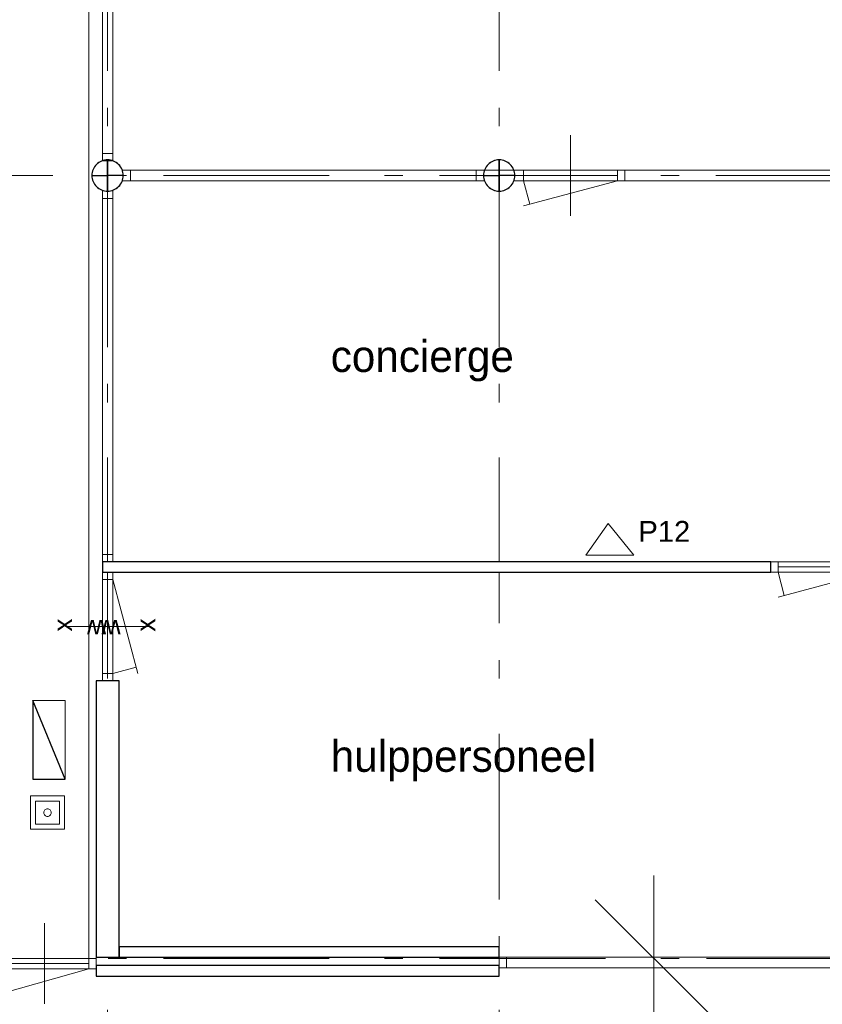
# Model space of a CAD drawing. Header units: millimetres. Extents: x -59728 to 53438, y 127740 to 210459.
# Tile 10 of 28: x -10039 to -2354, y 157266 to 166699. Entities that reach past the tile are written whole.
import ezdxf

# ---------------------------------------------------------------- set-up
doc = ezdxf.new("R2010")
doc.units = ezdxf.units.MM
doc.header["$LTSCALE"] = 2540
doc.header["$PDMODE"] = 1
doc.header["$PDSIZE"] = -2
doc.linetypes.add('STYLE_01', pattern=[0.033465, 0.025591, -0.003937, 0.0005, -0.003437])
doc.linetypes.add('STYLE_06', pattern=[1.04164, 0.625, -0.20828, 0.06943, -0.13893])
doc.layers.get('0').update_dxf_attribs({"lineweight": 18})
doc.layers.get('DEFPOINTS').update_dxf_attribs({"lineweight": 18})
for name, color, linetype, lineweight in [('ASSEN', 7, 'STYLE_01', 18), ('betongrijs', 7, 'Continuous', 18), ('brandvoorziening', 7, 'Continuous', 18), ('MATEN', 7, 'Continuous', 18), ('metselwerk', 7, 'Continuous', 18), ('muren', 7, 'Continuous', 18), ('MUUR', 7, 'Continuous', 18), ('mwarc', 7, 'Continuous', 18), ('STAAL25', 7, 'Continuous', 18), ('stempel018', 7, 'Continuous', 18), ('TEXT', 7, 'Continuous', 18)]:
    doc.layers.add(name, color=color, linetype=linetype, lineweight=lineweight)
doc.styles.add('Arial', font='Arial')
doc.styles.add('Century Gothic', font='Century Gothic')
doc.dimstyles.new('Arch', dxfattribs={"dimtxt": 199.818347, "dimasz": 1122.412109, "dimexe": 1587.5, "dimexo": 793.75, "dimgap": 1.5875, "dimtad": 1, "dimdec": 0, "dimzin": 11, "dimtxsty": 'Arial', "dimblk": 'VW_SLASH', "dimcen": 0, "dimdle": 1.5875, "dimadec": 0, "dimazin": 0, "dimtfac": 1, "dimtdec": 0, "dimtix": 1, "dimtmove": 0, "dimatfit": 0, "dimldrblk": 'VW_FILLEDARROW', "dimfxl": 0, "dimfrac": 2, "dimtolj": 1, "dimtzin": 11, "dimarcsym": 0})

# ---------------------------------------------------------------- blocks, each defined once
blk = doc.blocks.new('*D')
at = {"layer": 'DEFPOINTS', "color": 0, "lineweight": 0}
for p in [(-56253.7, 36169.5), (-56253.7, 32419.5), (-56253.7, 32419.5), (-55966, 32419.5), (-56253.7, 28669.5), (-56253.7, 28669.5), (-55966, 28669.5), (-56253.7, 24919.5), (-56253.7, 24919.5), (-55966, 24919.5), (-56253.7, 21169.5), (-56253.7, 21169.5), (-55966, 21169.5), (-56253.7, 17419.5), (-56253.7, 17419.5), (-55966, 17419.5), (-56253.7, 13669.5), (-56253.7, 13669.5), (-55966, 13669.5), (-56253.7, 9919.5), (-56253.7, 9919.5), (-55966, 9919.5), (-56253.7, 6169.5), (-56253.7, 6169.5), (-55966, 6169.5), (-56253.7, 2419.5), (-56253.7, 2419.5), (-55966, 2419.5), (-56253.7, -1330.5), (-56253.7, -1330.5), (-55966, -1330.5), (-56253.7, -5080.5), (-56253.7, -5080.5), (-55966, -5080.5), (-56253.7, -8830.5), (-56253.7, -8830.5), (-55966, -8830.5), (-56253.7, -12580.5), (-55966, -12580.5), (-1575.3, -12580.5), (-1575.3, -16330.5), (-1575.3, -16330.5), (-1287.6, -16330.5), (-1575.3, -20080.5), (-1575.3, -20080.5), (-1287.6, -20080.5), (-1575.3, -23830.5), (-1575.3, -23830.5), (-1287.6, -23830.5), (-1575.3, -27580.5), (-1575.3, -27580.5), (-1287.6, -27580.5), (-1575.3, -31330.5), (-1575.3, -31330.5), (-1287.6, -31330.5), (-1575.3, -35080.5), (-1575.3, -35080.5), (-1287.6, -35080.5), (-1575.3, -38830.5), (-1287.6, -38830.5)]:
    blk.add_point(p, dxfattribs=at)
at = {"layer": 'MATEN', "color": 0, "lineweight": -2}
for p, q in [((-55966, 36169.5), (-55966, 36963.2)), ((-55966, 32419.5), (-55966, 36169.5)), ((-55459.9, 36169.5), (-54378.5, 36169.5)), ((-55966, 32419.5), (-55966, 33213.2)), ((-55966, 28669.5), (-55966, 32419.5)), ((-55966, 31625.7), (-55966, 32419.5)), ((-55459.9, 32419.5), (-54378.5, 32419.5)), ((-55459.9, 32419.5), (-54378.5, 32419.5)), ((-55966, 28669.5), (-55966, 29463.2)), ((-55966, 24919.5), (-55966, 28669.5)), ((-55966, 27875.7), (-55966, 28669.5)), ((-55459.9, 28669.5), (-54378.5, 28669.5)), ((-55459.9, 28669.5), (-54378.5, 28669.5)), ((-55966, 24919.5), (-55966, 25713.2)), ((-55966, 21169.5), (-55966, 24919.5)), ((-55966, 24125.7), (-55966, 24919.5)), ((-55459.9, 24919.5), (-54378.5, 24919.5)), ((-55459.9, 24919.5), (-54378.5, 24919.5)), ((-55966, 21169.5), (-55966, 21963.2)), ((-55966, 17419.5), (-55966, 21169.5)), ((-55966, 20375.7), (-55966, 21169.5)), ((-55459.9, 21169.5), (-54378.5, 21169.5)), ((-55459.9, 21169.5), (-54378.5, 21169.5)), ((-55966, 17419.5), (-55966, 18213.2)), ((-55966, 13669.5), (-55966, 17419.5)), ((-55966, 16625.7), (-55966, 17419.5)), ((-55459.9, 17419.5), (-54378.5, 17419.5)), ((-55459.9, 17419.5), (-54378.5, 17419.5)), ((-55966, 13669.5), (-55966, 14463.2)), ((-55966, 9919.5), (-55966, 13669.5)), ((-55966, 12875.7), (-55966, 13669.5)), ((-55459.9, 13669.5), (-54378.5, 13669.5)), ((-55459.9, 13669.5), (-54378.5, 13669.5)), ((-55966, 9919.5), (-55966, 10713.2)), ((-55966, 6169.5), (-55966, 9919.5)), ((-55966, 9125.7), (-55966, 9919.5)), ((-55459.9, 9919.5), (-54378.5, 9919.5)), ((-55459.9, 9919.5), (-54378.5, 9919.5)), ((-55966, 6169.5), (-55966, 6963.2)), ((-55966, 2419.5), (-55966, 6169.5)), ((-55966, 5375.7), (-55966, 6169.5)), ((-55459.9, 6169.5), (-54378.5, 6169.5)), ((-55459.9, 6169.5), (-54378.5, 6169.5)), ((-55966, 2419.5), (-55966, 3213.2)), ((-55966, -1330.5), (-55966, 2419.5)), ((-55966, 1625.7), (-55966, 2419.5)), ((-55459.9, 2419.5), (-54378.5, 2419.5)), ((-55459.9, 2419.5), (-54378.5, 2419.5)), ((-55966, -1330.5), (-55966, -536.8)), ((-55966, -5080.5), (-55966, -1330.5)), ((-55966, -2124.3), (-55966, -1330.5)), ((-55459.9, -1330.5), (-54378.5, -1330.5)), ((-55459.9, -1330.5), (-54378.5, -1330.5)), ((-55966, -5080.5), (-55966, -4286.8)), ((-55966, -8830.5), (-55966, -5080.5)), ((-55966, -5874.3), (-55966, -5080.5)), ((-55459.9, -5080.5), (-54378.5, -5080.5)), ((-55459.9, -5080.5), (-54378.5, -5080.5)), ((-55966, -8830.5), (-55966, -8036.8)), ((-55966, -12580.5), (-55966, -8830.5)), ((-55966, -9624.3), (-55966, -8830.5)), ((-55459.9, -8830.5), (-54378.5, -8830.5)), ((-55459.9, -8830.5), (-54378.5, -8830.5)), ((-1287.6, -12580.5), (-1287.6, -11786.8)), ((-55966, -13374.3), (-55966, -12580.5)), ((-55459.9, -12580.5), (-54378.5, -12580.5)), ((-1287.6, -16330.5), (-1287.6, -12580.5)), ((-781.5, -12580.5), (299.9, -12580.5)), ((-1287.6, -16330.5), (-1287.6, -15536.8)), ((-1287.6, -20080.5), (-1287.6, -16330.5)), ((-1287.6, -17124.3), (-1287.6, -16330.5)), ((-781.5, -16330.5), (299.9, -16330.5)), ((-781.5, -16330.5), (299.9, -16330.5)), ((-1287.6, -20080.5), (-1287.6, -19286.8)), ((-1287.6, -23830.5), (-1287.6, -20080.5)), ((-1287.6, -20874.3), (-1287.6, -20080.5)), ((-781.5, -20080.5), (299.9, -20080.5)), ((-781.5, -20080.5), (299.9, -20080.5)), ((-1287.6, -23830.5), (-1287.6, -23036.8)), ((-1287.6, -27580.5), (-1287.6, -23830.5)), ((-1287.6, -24624.3), (-1287.6, -23830.5)), ((-781.5, -23830.5), (299.9, -23830.5)), ((-781.5, -23830.5), (299.9, -23830.5)), ((-1287.6, -27580.5), (-1287.6, -26786.8)), ((-1287.6, -31330.5), (-1287.6, -27580.5)), ((-1287.6, -28374.3), (-1287.6, -27580.5)), ((-781.5, -27580.5), (299.9, -27580.5)), ((-781.5, -27580.5), (299.9, -27580.5)), ((-1287.6, -31330.5), (-1287.6, -30536.8)), ((-1287.6, -35080.5), (-1287.6, -31330.5)), ((-1287.6, -32124.3), (-1287.6, -31330.5)), ((-781.5, -31330.5), (299.9, -31330.5)), ((-781.5, -31330.5), (299.9, -31330.5)), ((-1287.6, -35080.5), (-1287.6, -34286.8)), ((-1287.6, -38830.5), (-1287.6, -35080.5)), ((-1287.6, -35874.3), (-1287.6, -35080.5)), ((-781.5, -35080.5), (299.9, -35080.5)), ((-781.5, -35080.5), (299.9, -35080.5)), ((-1287.6, -39624.3), (-1287.6, -38830.5)), ((-781.5, -38830.5), (299.9, -38830.5))]:
    blk.add_line(p, q, dxfattribs=at)
at = {"layer": 'MATEN', "color": 0, "lineweight": 20}
for p, q in [((-55404.7, 35608.2), (-56527.3, 36730.8)), ((-55404.7, 31858.2), (-56527.3, 32980.8)), ((-56527.3, 32980.8), (-55404.7, 31858.2)), ((-55404.7, 28108.2), (-56527.3, 29230.8)), ((-56527.3, 29230.8), (-55404.7, 28108.2)), ((-55404.7, 24358.2), (-56527.3, 25480.8)), ((-56527.3, 25480.8), (-55404.7, 24358.2)), ((-55404.7, 20608.2), (-56527.3, 21730.8)), ((-56527.3, 21730.8), (-55404.7, 20608.2)), ((-55404.7, 16858.2), (-56527.3, 17980.8)), ((-56527.3, 17980.8), (-55404.7, 16858.2)), ((-55404.7, 13108.2), (-56527.3, 14230.8)), ((-56527.3, 14230.8), (-55404.7, 13108.2)), ((-55404.7, 9358.2), (-56527.3, 10480.8)), ((-56527.3, 10480.8), (-55404.7, 9358.2)), ((-55404.7, 5608.2), (-56527.3, 6730.8)), ((-56527.3, 6730.8), (-55404.7, 5608.2)), ((-55404.7, 1858.2), (-56527.3, 2980.8)), ((-56527.3, 2980.8), (-55404.7, 1858.2)), ((-55404.7, -1891.8), (-56527.3, -769.2)), ((-56527.3, -769.2), (-55404.7, -1891.8)), ((-55404.7, -5641.8), (-56527.3, -4519.2)), ((-56527.3, -4519.2), (-55404.7, -5641.8)), ((-55404.7, -9391.8), (-56527.3, -8269.2)), ((-56527.3, -8269.2), (-55404.7, -9391.8)), ((-56527.3, -12019.2), (-55404.7, -13141.8)), ((-726.4, -13141.8), (-1848.9, -12019.2)), ((-726.4, -16891.8), (-1848.9, -15769.2)), ((-1848.9, -15769.2), (-726.4, -16891.8)), ((-726.4, -20641.8), (-1848.9, -19519.2)), ((-1848.9, -19519.2), (-726.4, -20641.8)), ((-726.4, -24391.8), (-1848.9, -23269.2)), ((-1848.9, -23269.2), (-726.4, -24391.8)), ((-726.4, -28141.8), (-1848.9, -27019.2)), ((-1848.9, -27019.2), (-726.4, -28141.8)), ((-726.4, -31891.8), (-1848.9, -30769.2)), ((-1848.9, -30769.2), (-726.4, -31891.8)), ((-726.4, -35641.8), (-1848.9, -34519.2)), ((-1848.9, -34519.2), (-726.4, -35641.8)), ((-1848.9, -38269.2), (-726.4, -39391.8))]:
    blk.add_line(p, q, dxfattribs=at)
at = {"color": 0, "lineweight": -2}
for points in [[(-55966, 33881), (-55966, 34506), (-56286.9, 34506), (-56286.9, 33881)], [(-55966, 30131), (-55966, 30756), (-56286.9, 30756), (-56286.9, 30131)], [(-55966, 26381), (-55966, 27006), (-56286.9, 27006), (-56286.9, 26381)], [(-55966, 22631), (-55966, 23256), (-56286.9, 23256), (-56286.9, 22631)], [(-55966, 18881), (-55966, 19506), (-56286.9, 19506), (-56286.9, 18881)], [(-55966, 15131), (-55966, 15756), (-56286.9, 15756), (-56286.9, 15131)], [(-55966, 11381), (-55966, 12006), (-56286.9, 12006), (-56286.9, 11381)], [(-55966, 7631), (-55966, 8256), (-56286.9, 8256), (-56286.9, 7631)], [(-55966, 3881), (-55966, 4506), (-56286.9, 4506), (-56286.9, 3881)], [(-55966, 131), (-55966, 756), (-56286.9, 756), (-56286.9, 131)], [(-55966, -3619), (-55966, -2994), (-56286.9, -2994), (-56286.9, -3619)], [(-55966, -7369), (-55966, -6744), (-56286.9, -6744), (-56286.9, -7369)], [(-55966, -11119), (-55966, -10494), (-56286.9, -10494), (-56286.9, -11119)], [(-1287.6, -14869), (-1287.6, -14244), (-1608.5, -14244), (-1608.5, -14869)], [(-1287.6, -18619), (-1287.6, -17994), (-1608.5, -17994), (-1608.5, -18619)], [(-1287.6, -22369), (-1287.6, -21744), (-1608.5, -21744), (-1608.5, -22369)], [(-1287.6, -26119), (-1287.6, -25494), (-1608.5, -25494), (-1608.5, -26119)], [(-1287.6, -29869), (-1287.6, -29244), (-1608.5, -29244), (-1608.5, -29869)], [(-1287.6, -33619), (-1287.6, -32994), (-1608.5, -32994), (-1608.5, -33619)], [(-1287.6, -37369), (-1287.6, -36744), (-1608.5, -36744), (-1608.5, -37369)]]:
    blk.add_wipeout(points, dxfattribs=at).dxf.layer = 'MATEN'
at = {"layer": 'MATEN', "color": 0, "char_height": 199.82, "attachment_point": 1, "rotation": 90, "line_spacing_factor": 0.96736, "style": 'Arial'}
for insert in [(-56235.6, 33881), (-56235.6, 30131), (-56235.6, 26381), (-56235.6, 22631), (-56235.6, 18881), (-56235.6, 15131), (-56235.6, 11381), (-56235.6, 7631), (-56235.6, 3881), (-56235.6, 131), (-56235.6, -3619), (-56235.6, -7369), (-56235.6, -11119), (-1557.2, -14869), (-1557.2, -18619), (-1557.2, -22369), (-1557.2, -26119), (-1557.2, -29869), (-1557.2, -33619), (-1557.2, -37369)]:
    blk.add_mtext('3750', dxfattribs=dict(at, insert=insert))
blk = doc.blocks.new('VW_FILLEDARROW')
at = {"color": 0, "lineweight": -2}
blk.add_solid([(0, 0), (-0.0016, -0.0004), (-0.0016, 0.0004)], dxfattribs=at)
blk = doc.blocks.new('VW_SLASH')
at = {"color": 0, "linetype": 'ByBlock', "lineweight": -2}
blk.add_line((0, 0), (-1, 0), dxfattribs=at)
at = {"color": 0, "linetype": 'ByBlock', "lineweight": 20}
blk.add_line((-0.0005, -0.0005), (0.0005, 0.0005), dxfattribs=at)
blk = doc.blocks.new('blusser')
at = {"color": 0, "linetype": 'Continuous', "lineweight": 5}
blk.add_wipeout([(26605.9, -83240.3), (26911.9, -82995.7), (26605.9, -82781.6)], dxfattribs=at).dxf.layer = 'brandvoorziening'
at = {"layer": 'brandvoorziening', "color": 0}
for p, q in [((26911.9, -82995.7), (26605.9, -82781.6)), ((26605.9, -82781.6), (26605.9, -83240.3)), ((26605.9, -83240.3), (26911.9, -82995.7))]:
    blk.add_line(p, q, dxfattribs=at)
blk = doc.blocks.new('handbrandmelder')
at = {"layer": 'brandvoorziening', "color": 0, "linetype": 'Continuous'}
for points in [[(26623.5, -79874.7), (26623.5, -79546.7), (26943.1, -79546.7), (26943.1, -79874.7)], [(26673.5, -79824.7), (26673.5, -79596.7), (26893.1, -79596.7), (26893.1, -79824.7)]]:
    blk.add_lwpolyline(points, close=True, dxfattribs=at)
at = {"layer": 'brandvoorziening', "color": 0, "lineweight": 5, "flags": 128}
blk.add_lwpolyline([(26747.3, -79710.7, 0.414214), (26783.3, -79746.7, 0.414214), (26819.3, -79710.7, 0.414214), (26783.3, -79674.7, 0.414214)], format="xyb", close=True, dxfattribs=at)
blk = doc.blocks.new('Groep-23')
at = {"layer": 'ASSEN', "color": 0, "linetype": 'STYLE_06'}
for p, q in [((-6518.25, -14661.85), (-6518.25, 38800.47)), ((-56253.67, -12580.5), (53761.23, -12580.5))]:
    blk.add_line(p, q, dxfattribs=at)
at = {"layer": 'muren', "color": 0}
for p, q in [((-2085.96, -4694.66), (-2085.96, -5466.35)), ((-6468.25, -4869.08), (-6568.25, -4869.08)), ((-2535.96, -5030.5), (-2535.96, -5130.5)), ((-1635.96, -5080.5), (-2535.96, -5080.5)), ((-1635.96, -5030.5), (-1635.96, -5130.5)), ((-1565.96, -5030.5), (-1565.96, -5130.5)), ((-6568.25, -8880.5), (-6468.25, -8880.5)), ((-6568.25, -8880.5), (-6568.25, -9920.5)), ((-6568.25, -8950.5), (-6468.25, -8950.5)), ((-6518.25, -8950.5), (-6518.25, -9850.5)), ((-6904.1, -9400.5), (-6132.41, -9400.5)), ((-6568.25, -9850.5), (-6468.25, -9850.5)), ((-6628.25, -9920.5), (-6408.25, -9920.5)), ((-7120.75, -12244.66), (-7120.75, -13016.35)), ((-8388.25, -12630.5), (-6698.25, -12630.5)), ((-6698.25, -12580.5), (-6698.25, -12680.5))]:
    blk.add_line(p, q, dxfattribs=at)
at = {"layer": 'MUUR', "color": 0}
for p, q in [((-6468.25, -4869.08), (-6568.25, -4869.08)), ((-6298.25, -5130.5), (-6298.25, -5030.5)), ((-2988.25, -5130.5), (-2988.25, -5030.5)), ((-1565.96, -5130.5), (-1565.96, -5030.5)), ((-6568.25, -5300.5), (-6468.25, -5300.5)), ((-6568.25, -8710.5), (-6468.25, -8710.5)), ((-6568.25, -8780.5), (-168.25, -8780.5)), ((-168.25, -8780.5), (-168.25, -8880.5)), ((-6568.25, -8880.5), (-168.25, -8880.5)), ((-6568.25, -9920.5), (-6568.25, -8880.5)), ((-6348.25, -8880.5), (-6568.25, -8880.5)), ((-6468.25, -9920.5), (-6468.25, -8880.5)), ((-6628.25, -12750.5), (-6628.25, -9920.5)), ((-6408.25, -12570.5), (-6408.25, -9920.5)), ((-6408.25, -12470.5), (-2768.25, -12470.5)), ((-2768.25, -12470.5), (-2768.25, -12750.5)), ((-6628.25, -12580.5), (-10218.25, -12580.5)), ((-6698.25, -12580.5), (-6698.25, -12680.5)), ((-6628.25, -12570.5), (911.75, -12570.5)), ((-6628.25, -12680.5), (-6628.25, -12580.5)), ((-2698.25, -12570.5), (-2698.25, -12670.5)), ((-10268.25, -12680.5), (-6628.25, -12680.5)), ((-6628.25, -12650.5), (-2768.25, -12650.5)), ((-2768.25, -12670.5), (811.75, -12670.5)), ((-6628.25, -12750.5), (-2768.25, -12750.5))]:
    blk.add_line(p, q, dxfattribs=at)
at = {"layer": 'STAAL25', "color": 0}
for p, q in [((-6919.13, -9400.5), (-6117.37, -9400.5)), ((-10218.25, -12580.5), (-6628.25, -12580.5)), ((-10218.25, -12680.5), (-6628.25, -12680.5))]:
    blk.add_line(p, q, dxfattribs=at)
at = {"layer": 'stempel018', "color": 0}
for p, q in [((-1635.96, -5130.5), (-2535.96, -5371.66)), ((-2535.96, -5130.5), (-2475.67, -5355.5)), ((-6468.25, -8950.5), (-6227.1, -9850.5)), ((-6468.25, -9850.5), (-6243.25, -9790.22)), ((-6698.25, -12680.5), (-7543.25, -12921.66))]:
    blk.add_line(p, q, dxfattribs=at)
at = {"layer": 'metselwerk', "color": 0, "char_height": 179.84, "attachment_point": 1, "line_spacing_factor": 0.96736, "style": 'Arial'}
for s, insert, rotation in [('x', (-7037.8, -9450.12), 90), ('w', (-6532.75, -9517.63), 180), ('w', (-6394.15, -9517.63), 180), ('x', (-6242.05, -9450.12), 90)]:
    blk.add_mtext(s, dxfattribs=dict(at, insert=insert, rotation=rotation))
at = {"layer": 'TEXT', "color": 0, "attachment_point": 1, "line_spacing_factor": 1.022525, "style": 'Century Gothic'}
for s, insert, char_height in [('concierge', (-4381.48, -6660.29), 302.466), ('hulppersoneel', (-4381.48, -10491.02), 302.4658)]:
    blk.add_mtext(s, dxfattribs=dict(at, insert=insert, char_height=char_height))
at = {"color": 0, "linetype": 'Continuous', "lineweight": 25}
blk.add_wipeout([(-2768.25, -5080.5), (-2918.25, -5080.5), (-2918.21, -5084.19), (-2918.07, -5087.86), (-2917.85, -5091.54), (-2917.53, -5095.21), (-2917.12, -5098.87), (-2916.63, -5102.51), (-2916.04, -5106.15), (-2915.37, -5109.77), (-2914.61, -5113.37), (-2913.76, -5116.95), (-2912.82, -5120.51), (-2911.79, -5124.05), (-2910.68, -5127.56), (-2909.48, -5131.04), (-2908.2, -5134.49), (-2906.83, -5137.91), (-2905.38, -5141.29), (-2903.85, -5144.64), (-2902.24, -5147.95), (-2900.54, -5151.21), (-2898.76, -5154.44), (-2896.91, -5157.62), (-2894.98, -5160.75), (-2892.97, -5163.84), (-2890.89, -5166.88), (-2888.73, -5169.86), (-2886.5, -5172.79), (-2884.2, -5175.66), (-2881.83, -5178.48), (-2879.39, -5181.24), (-2876.89, -5183.94), (-2874.32, -5186.57), (-2871.68, -5189.14), (-2868.99, -5191.65), (-2866.23, -5194.09), (-2863.41, -5196.46), (-2860.54, -5198.76), (-2857.61, -5200.99), (-2854.62, -5203.14), (-2851.59, -5205.22), (-2848.5, -5207.23), (-2845.37, -5209.16), (-2842.19, -5211.02), (-2838.96, -5212.79), (-2835.69, -5214.49), (-2832.39, -5216.1), (-2829.04, -5217.64), (-2825.65, -5219.09), (-2822.24, -5220.45), (-2818.79, -5221.74), (-2815.3, -5222.93), (-2811.79, -5224.05), (-2808.26, -5225.07), (-2804.7, -5226.01), (-2801.12, -5226.86), (-2797.52, -5227.62), (-2793.9, -5228.3), (-2790.26, -5228.88), (-2786.61, -5229.38), (-2782.95, -5229.78), (-2779.29, -5230.1), (-2775.61, -5230.32), (-2771.93, -5230.46), (-2768.25, -5230.5)], dxfattribs=at).dxf.layer = 'betongrijs'
at = {"layer": 'betongrijs', "color": 0, "linetype": 'Continuous', "lineweight": 25, "flags": 128}
blk.add_lwpolyline([(-2768.25, -5080.5), (-2918.25, -5080.5, 0.4142136), (-2768.25, -5230.5)], format="xyb", close=True, dxfattribs=at)
at = {"color": 0, "linetype": 'Continuous', "lineweight": 25}
blk.add_wipeout([(-2768.25, -4930.5), (-2771.93, -4930.55), (-2775.61, -4930.68), (-2779.29, -4930.91), (-2782.95, -4931.23), (-2786.61, -4931.63), (-2790.26, -4932.13), (-2793.9, -4932.71), (-2797.52, -4933.39), (-2801.12, -4934.15), (-2804.7, -4935), (-2808.26, -4935.94), (-2811.79, -4936.96), (-2815.3, -4938.07), (-2818.79, -4939.27), (-2822.24, -4940.56), (-2825.65, -4941.92), (-2829.04, -4943.37), (-2832.39, -4944.91), (-2835.69, -4946.52), (-2838.96, -4948.22), (-2842.19, -4949.99), (-2845.37, -4951.84), (-2848.5, -4953.78), (-2851.59, -4955.78), (-2854.62, -4957.87), (-2857.61, -4960.02), (-2860.54, -4962.25), (-2863.41, -4964.55), (-2866.23, -4966.92), (-2868.99, -4969.36), (-2871.68, -4971.87), (-2874.32, -4974.44), (-2876.89, -4977.07), (-2879.39, -4979.77), (-2881.83, -4982.53), (-2884.2, -4985.35), (-2886.5, -4988.22), (-2888.73, -4991.15), (-2890.89, -4994.13), (-2892.97, -4997.17), (-2894.98, -5000.25), (-2896.91, -5003.39), (-2898.76, -5006.57), (-2900.54, -5009.79), (-2902.24, -5013.06), (-2903.85, -5016.37), (-2905.38, -5019.72), (-2906.83, -5023.1), (-2908.2, -5026.52), (-2909.48, -5029.97), (-2910.68, -5033.45), (-2911.79, -5036.96), (-2912.82, -5040.5), (-2913.76, -5044.06), (-2914.61, -5047.64), (-2915.37, -5051.24), (-2916.04, -5054.86), (-2916.63, -5058.49), (-2917.12, -5062.14), (-2917.53, -5065.8), (-2917.85, -5069.47), (-2918.07, -5073.14), (-2918.21, -5076.82), (-2918.25, -5080.5), (-2768.25, -5080.5)], dxfattribs=at).dxf.layer = 'betongrijs'
at = {"layer": 'betongrijs', "color": 0, "linetype": 'Continuous', "lineweight": 25, "flags": 128}
blk.add_lwpolyline([(-2768.25, -4930.5, 0.4142136), (-2918.25, -5080.5), (-2768.25, -5080.5)], format="xyb", close=True, dxfattribs=at)
at = {"color": 0, "linetype": 'Continuous', "lineweight": 25}
blk.add_wipeout([(-2768.25, -5080.5), (-2618.25, -5080.5), (-2618.3, -5076.82), (-2618.43, -5073.14), (-2618.66, -5069.47), (-2618.97, -5065.8), (-2619.38, -5062.14), (-2619.88, -5058.49), (-2620.46, -5054.86), (-2621.13, -5051.24), (-2621.9, -5047.64), (-2622.75, -5044.06), (-2623.69, -5040.5), (-2624.71, -5036.96), (-2625.82, -5033.45), (-2627.02, -5029.97), (-2628.3, -5026.52), (-2629.67, -5023.1), (-2631.12, -5019.72), (-2632.65, -5016.37), (-2634.27, -5013.06), (-2635.96, -5009.79), (-2637.74, -5006.57), (-2639.59, -5003.39), (-2641.52, -5000.25), (-2643.53, -4997.17), (-2645.61, -4994.13), (-2647.77, -4991.15), (-2650, -4988.22), (-2652.3, -4985.35), (-2654.67, -4982.53), (-2657.11, -4979.77), (-2659.61, -4977.07), (-2662.19, -4974.44), (-2664.82, -4971.87), (-2667.52, -4969.36), (-2670.28, -4966.92), (-2673.09, -4964.55), (-2675.97, -4962.25), (-2678.9, -4960.02), (-2681.88, -4957.87), (-2684.92, -4955.78), (-2688, -4953.78), (-2691.14, -4951.84), (-2694.32, -4949.99), (-2697.54, -4948.22), (-2700.81, -4946.52), (-2704.12, -4944.91), (-2707.47, -4943.37), (-2710.85, -4941.92), (-2714.27, -4940.56), (-2717.72, -4939.27), (-2721.2, -4938.07), (-2724.71, -4936.96), (-2728.25, -4935.94), (-2731.8, -4935), (-2735.39, -4934.15), (-2738.99, -4933.39), (-2742.61, -4932.71), (-2746.24, -4932.13), (-2749.89, -4931.63), (-2753.55, -4931.23), (-2757.22, -4930.91), (-2760.89, -4930.68), (-2764.57, -4930.55), (-2768.25, -4930.5)], dxfattribs=at).dxf.layer = 'betongrijs'
at = {"layer": 'betongrijs', "color": 0, "linetype": 'Continuous', "lineweight": 25, "flags": 128}
blk.add_lwpolyline([(-2768.25, -5080.5), (-2618.25, -5080.5, 0.4142136), (-2768.25, -4930.5)], format="xyb", close=True, dxfattribs=at)
at = {"layer": 'muren', "color": 0}
blk.add_line((-1565.96, -5030.5), (-2605.96, -5030.5), dxfattribs=at)
at = {"layer": 'MUUR', "color": 0}
blk.add_line((-2605.96, -5030.5), (-1565.96, -5030.5), dxfattribs=at)
at = {"color": 0, "linetype": 'Continuous', "lineweight": 25}
blk.add_wipeout([(-2768.25, -5080.5), (-2768.25, -5230.5), (-2764.57, -5230.46), (-2760.89, -5230.32), (-2757.22, -5230.1), (-2753.55, -5229.78), (-2749.89, -5229.38), (-2746.24, -5228.88), (-2742.61, -5228.3), (-2738.99, -5227.62), (-2735.39, -5226.86), (-2731.8, -5226.01), (-2728.25, -5225.07), (-2724.71, -5224.05), (-2721.2, -5222.93), (-2717.72, -5221.74), (-2714.27, -5220.45), (-2710.85, -5219.09), (-2707.47, -5217.64), (-2704.12, -5216.1), (-2700.81, -5214.49), (-2697.54, -5212.79), (-2694.32, -5211.02), (-2691.14, -5209.16), (-2688, -5207.23), (-2684.92, -5205.22), (-2681.88, -5203.14), (-2678.9, -5200.99), (-2675.97, -5198.76), (-2673.09, -5196.46), (-2670.28, -5194.09), (-2667.52, -5191.65), (-2664.82, -5189.14), (-2662.19, -5186.57), (-2659.61, -5183.94), (-2657.11, -5181.24), (-2654.67, -5178.48), (-2652.3, -5175.66), (-2650, -5172.79), (-2647.77, -5169.86), (-2645.61, -5166.88), (-2643.53, -5163.84), (-2641.52, -5160.75), (-2639.59, -5157.62), (-2637.74, -5154.44), (-2635.96, -5151.21), (-2634.27, -5147.95), (-2632.65, -5144.64), (-2631.12, -5141.29), (-2629.67, -5137.91), (-2628.3, -5134.49), (-2627.02, -5131.04), (-2625.82, -5127.56), (-2624.71, -5124.05), (-2623.69, -5120.51), (-2622.75, -5116.95), (-2621.9, -5113.37), (-2621.13, -5109.77), (-2620.46, -5106.15), (-2619.88, -5102.51), (-2619.38, -5098.87), (-2618.97, -5095.21), (-2618.66, -5091.54), (-2618.43, -5087.86), (-2618.3, -5084.19), (-2618.25, -5080.5)], dxfattribs=at).dxf.layer = 'betongrijs'
at = {"layer": 'ASSEN', "color": 0, "linetype": 'STYLE_06'}
for p, q in [((-2768.25, -14661.85), (-2768.25, 38800.47)), ((-56253.67, -5080.5), (53761.23, -5080.5))]:
    blk.add_line(p, q, dxfattribs=at)
at = {"layer": 'betongrijs', "color": 0, "linetype": 'Continuous', "lineweight": 25, "flags": 128}
blk.add_lwpolyline([(-2768.25, -5080.5), (-2768.25, -5230.5, 0.4142136), (-2618.25, -5080.5)], format="xyb", close=True, dxfattribs=at)
at = {"layer": 'MUUR', "color": 0}
for p, q in [((-2626.83, -5130.5), (871.75, -5130.5)), ((-2605.96, -5130.5), (-1565.96, -5130.5))]:
    blk.add_line(p, q, dxfattribs=at)
blk.add_circle((-2768.25, -5080.5), 150, dxfattribs=at)
at = {"color": 0, "linetype": 'Continuous', "lineweight": 25}
blk.add_wipeout([(-6518.25, -5080.5), (-6668.25, -5080.5), (-6668.21, -5084.19), (-6668.07, -5087.86), (-6667.85, -5091.54), (-6667.53, -5095.21), (-6667.12, -5098.87), (-6666.63, -5102.51), (-6666.04, -5106.15), (-6665.37, -5109.77), (-6664.61, -5113.37), (-6663.76, -5116.95), (-6662.82, -5120.51), (-6661.79, -5124.05), (-6660.68, -5127.56), (-6659.48, -5131.04), (-6658.2, -5134.49), (-6656.83, -5137.91), (-6655.38, -5141.29), (-6653.85, -5144.64), (-6652.24, -5147.95), (-6650.54, -5151.21), (-6648.76, -5154.44), (-6646.91, -5157.62), (-6644.98, -5160.75), (-6642.97, -5163.84), (-6640.89, -5166.88), (-6638.73, -5169.86), (-6636.5, -5172.79), (-6634.2, -5175.66), (-6631.83, -5178.48), (-6629.39, -5181.24), (-6626.89, -5183.94), (-6624.32, -5186.57), (-6621.68, -5189.14), (-6618.99, -5191.65), (-6616.23, -5194.09), (-6613.41, -5196.46), (-6610.54, -5198.76), (-6607.61, -5200.99), (-6604.62, -5203.14), (-6601.59, -5205.22), (-6598.5, -5207.23), (-6595.37, -5209.16), (-6592.19, -5211.02), (-6588.96, -5212.79), (-6585.69, -5214.49), (-6582.39, -5216.1), (-6579.04, -5217.64), (-6575.65, -5219.09), (-6572.24, -5220.45), (-6568.79, -5221.74), (-6565.3, -5222.93), (-6561.79, -5224.05), (-6558.26, -5225.07), (-6554.7, -5226.01), (-6551.12, -5226.86), (-6547.52, -5227.62), (-6543.9, -5228.3), (-6540.26, -5228.88), (-6536.61, -5229.38), (-6532.95, -5229.78), (-6529.29, -5230.1), (-6525.61, -5230.32), (-6521.93, -5230.46), (-6518.25, -5230.5)], dxfattribs=at).dxf.layer = 'betongrijs'
at = {"layer": 'betongrijs', "color": 0, "linetype": 'Continuous', "lineweight": 25, "flags": 128}
blk.add_lwpolyline([(-6518.25, -5080.5), (-6668.25, -5080.5, 0.4142136), (-6518.25, -5230.5)], format="xyb", close=True, dxfattribs=at)
at = {"layer": 'MUUR', "color": 0}
blk.add_line((-6568.25, -8880.5), (-6568.25, -5221.93), dxfattribs=at)
at = {"color": 0, "linetype": 'Continuous', "lineweight": 25}
blk.add_wipeout([(-6518.25, -4930.5), (-6521.93, -4930.55), (-6525.61, -4930.68), (-6529.29, -4930.91), (-6532.95, -4931.23), (-6536.61, -4931.63), (-6540.26, -4932.13), (-6543.9, -4932.71), (-6547.52, -4933.39), (-6551.12, -4934.15), (-6554.7, -4935), (-6558.26, -4935.94), (-6561.79, -4936.96), (-6565.3, -4938.07), (-6568.79, -4939.27), (-6572.24, -4940.56), (-6575.65, -4941.92), (-6579.04, -4943.37), (-6582.39, -4944.91), (-6585.69, -4946.52), (-6588.96, -4948.22), (-6592.19, -4949.99), (-6595.37, -4951.84), (-6598.5, -4953.78), (-6601.59, -4955.78), (-6604.62, -4957.87), (-6607.61, -4960.02), (-6610.54, -4962.25), (-6613.41, -4964.55), (-6616.23, -4966.92), (-6618.99, -4969.36), (-6621.68, -4971.87), (-6624.32, -4974.44), (-6626.89, -4977.07), (-6629.39, -4979.77), (-6631.83, -4982.53), (-6634.2, -4985.35), (-6636.5, -4988.22), (-6638.73, -4991.15), (-6640.89, -4994.13), (-6642.97, -4997.17), (-6644.98, -5000.25), (-6646.91, -5003.39), (-6648.76, -5006.57), (-6650.54, -5009.79), (-6652.24, -5013.06), (-6653.85, -5016.37), (-6655.38, -5019.72), (-6656.83, -5023.1), (-6658.2, -5026.52), (-6659.48, -5029.97), (-6660.68, -5033.45), (-6661.79, -5036.96), (-6662.82, -5040.5), (-6663.76, -5044.06), (-6664.61, -5047.64), (-6665.37, -5051.24), (-6666.04, -5054.86), (-6666.63, -5058.49), (-6667.12, -5062.14), (-6667.53, -5065.8), (-6667.85, -5069.47), (-6668.07, -5073.14), (-6668.21, -5076.82), (-6668.25, -5080.5), (-6518.25, -5080.5)], dxfattribs=at).dxf.layer = 'betongrijs'
at = {"layer": 'betongrijs', "color": 0, "linetype": 'Continuous', "lineweight": 25, "flags": 128}
blk.add_lwpolyline([(-6518.25, -4930.5, 0.4142136), (-6668.25, -5080.5), (-6518.25, -5080.5)], format="xyb", close=True, dxfattribs=at)
at = {"layer": 'MUUR', "color": 0}
blk.add_line((-6568.25, -4939.08), (-6568.25, 2278.07), dxfattribs=at)
at = {"color": 0, "linetype": 'Continuous', "lineweight": 25}
blk.add_wipeout([(-6518.25, -4930.5), (-6518.25, -5080.5), (-6368.25, -5080.5), (-6368.3, -5076.82), (-6368.43, -5073.14), (-6368.66, -5069.47), (-6368.97, -5065.8), (-6369.38, -5062.14), (-6369.88, -5058.49), (-6370.46, -5054.86), (-6371.13, -5051.24), (-6371.9, -5047.64), (-6372.75, -5044.06), (-6373.69, -5040.5), (-6374.71, -5036.96), (-6375.82, -5033.45), (-6377.02, -5029.97), (-6378.3, -5026.52), (-6379.67, -5023.1), (-6381.12, -5019.72), (-6382.65, -5016.37), (-6384.27, -5013.06), (-6385.96, -5009.79), (-6387.74, -5006.57), (-6389.59, -5003.39), (-6391.52, -5000.25), (-6393.53, -4997.17), (-6395.61, -4994.13), (-6397.77, -4991.15), (-6400, -4988.22), (-6402.3, -4985.35), (-6404.67, -4982.53), (-6407.11, -4979.77), (-6409.61, -4977.07), (-6412.19, -4974.44), (-6414.82, -4971.87), (-6417.52, -4969.36), (-6420.28, -4966.92), (-6423.09, -4964.55), (-6425.97, -4962.25), (-6428.9, -4960.02), (-6431.88, -4957.87), (-6434.92, -4955.78), (-6438, -4953.78), (-6441.14, -4951.84), (-6444.32, -4949.99), (-6447.54, -4948.22), (-6450.81, -4946.52), (-6454.12, -4944.91), (-6457.47, -4943.37), (-6460.85, -4941.92), (-6464.27, -4940.56), (-6467.72, -4939.27), (-6471.2, -4938.07), (-6474.71, -4936.96), (-6478.25, -4935.94), (-6481.8, -4935), (-6485.39, -4934.15), (-6488.99, -4933.39), (-6492.61, -4932.71), (-6496.24, -4932.13), (-6499.89, -4931.63), (-6503.55, -4931.23), (-6507.22, -4930.91), (-6510.89, -4930.68), (-6514.57, -4930.55)], dxfattribs=at).dxf.layer = 'betongrijs'
at = {"layer": 'betongrijs', "color": 0, "linetype": 'Continuous', "lineweight": 25, "flags": 128}
blk.add_lwpolyline([(-6518.25, -4930.5), (-6518.25, -5080.5), (-6368.25, -5080.5, 0.4142136)], format="xyb", close=True, dxfattribs=at)
at = {"layer": 'muren', "color": 0}
blk.add_line((-6468.25, -4939.08), (-6568.25, -4939.08), dxfattribs=at)
blk.add_line((-6468.25, -4939.08), (-6568.25, -4939.08), dxfattribs=at)
at = {"layer": 'MUUR', "color": 0}
for p, q in [((-6468.25, -4939.08), (-6468.25, 2278.07)), ((-6468.25, -4939.08), (-6568.25, -4939.08)), ((-6376.83, -5030.5), (6891.75, -5030.5))]:
    blk.add_line(p, q, dxfattribs=at)
at = {"color": 0, "linetype": 'Continuous', "lineweight": 25}
blk.add_wipeout([(-6368.25, -5080.5), (-6518.25, -5080.5), (-6518.25, -5230.5), (-6514.57, -5230.46), (-6510.89, -5230.32), (-6507.22, -5230.1), (-6503.55, -5229.78), (-6499.89, -5229.38), (-6496.24, -5228.88), (-6492.61, -5228.3), (-6488.99, -5227.62), (-6485.39, -5226.86), (-6481.8, -5226.01), (-6478.25, -5225.07), (-6474.71, -5224.05), (-6471.2, -5222.93), (-6467.72, -5221.74), (-6464.27, -5220.45), (-6460.85, -5219.09), (-6457.47, -5217.64), (-6454.12, -5216.1), (-6450.81, -5214.49), (-6447.54, -5212.79), (-6444.32, -5211.02), (-6441.14, -5209.16), (-6438, -5207.23), (-6434.92, -5205.22), (-6431.88, -5203.14), (-6428.9, -5200.99), (-6425.97, -5198.76), (-6423.09, -5196.46), (-6420.28, -5194.09), (-6417.52, -5191.65), (-6414.82, -5189.14), (-6412.19, -5186.57), (-6409.61, -5183.94), (-6407.11, -5181.24), (-6404.67, -5178.48), (-6402.3, -5175.66), (-6400, -5172.79), (-6397.77, -5169.86), (-6395.61, -5166.88), (-6393.53, -5163.84), (-6391.52, -5160.75), (-6389.59, -5157.62), (-6387.74, -5154.44), (-6385.96, -5151.21), (-6384.27, -5147.95), (-6382.65, -5144.64), (-6381.12, -5141.29), (-6379.67, -5137.91), (-6378.3, -5134.49), (-6377.02, -5131.04), (-6375.82, -5127.56), (-6374.71, -5124.05), (-6373.69, -5120.51), (-6372.75, -5116.95), (-6371.9, -5113.37), (-6371.13, -5109.77), (-6370.46, -5106.15), (-6369.88, -5102.51), (-6369.38, -5098.87), (-6368.97, -5095.21), (-6368.66, -5091.54), (-6368.43, -5087.86), (-6368.3, -5084.19)], dxfattribs=at).dxf.layer = 'betongrijs'
at = {"layer": 'betongrijs', "color": 0, "linetype": 'Continuous', "lineweight": 25, "flags": 128}
blk.add_lwpolyline([(-6368.25, -5080.5), (-6518.25, -5080.5), (-6518.25, -5230.5, 0.4142136)], format="xyb", close=True, dxfattribs=at)
at = {"layer": 'MUUR', "color": 0}
for p, q in [((-6376.83, -5130.5), (-2909.67, -5130.5)), ((-6468.25, -8780.5), (-6468.25, -5221.93))]:
    blk.add_line(p, q, dxfattribs=at)
blk.add_circle((-6518.25, -5080.5), 150, dxfattribs=at)
at = {"layer": 'MATEN', "color": 0}
dim = blk.add_linear_dim(base=(-55966.01, -12580.5), p1=(-56253.67, -8830.5), p2=(-56253.67, -12580.5), angle=90, dimstyle='Arch', override={"dimgap": 6.59992e-12, "dimdec": 1, "dimpost": '<>', "dimtxsty": 'Arial', "dimtmove": 2}, dxfattribs=at)
dim.commit()
dim.dimension.update_dxf_attribs({"geometry": '*D', "text_midpoint": (-55966.01, -10806.52), "dimtype": 160})
dim = blk.add_linear_dim(base=(-55966.01, -8830.5), p1=(-56253.67, -5080.5), p2=(-56253.67, -8830.5), angle=90, dimstyle='Arch', override={"dimgap": 7.47991e-12, "dimdec": 1, "dimpost": '<>', "dimtxsty": 'Arial', "dimtmove": 2}, dxfattribs=at)
dim.commit()
dim.dimension.update_dxf_attribs({"geometry": '*D', "text_midpoint": (-55966.01, -7056.52), "dimtype": 160})
dim = blk.add_linear_dim(base=(-55966.01, -5080.5), p1=(-56253.67, -1330.5), p2=(-56253.67, -5080.5), angle=90, dimstyle='Arch', override={"dimgap": 7.47991e-12, "dimdec": 1, "dimpost": '<>', "dimtxsty": 'Arial', "dimtmove": 2}, dxfattribs=at)
dim.commit()
dim.dimension.update_dxf_attribs({"geometry": '*D', "text_midpoint": (-55966.01, -3306.52), "dimtype": 160})
dim = blk.add_linear_dim(base=(-55966.01, -1330.5), p1=(-56253.67, 2419.5), p2=(-56253.67, -1330.5), angle=90, dimstyle='Arch', override={"dimgap": 8.3599e-12, "dimdec": 1, "dimpost": '<>', "dimtxsty": 'Arial', "dimtmove": 2}, dxfattribs=at)
dim.commit()
dim.dimension.update_dxf_attribs({"geometry": '*D', "text_midpoint": (-55966.01, 443.48), "dimtype": 160})
dim = blk.add_linear_dim(base=(-55966.01, 2419.5), p1=(-56253.67, 6169.5), p2=(-56253.67, 2419.5), angle=90, dimstyle='Arch', override={"dimgap": 8.3599e-12, "dimdec": 1, "dimpost": '<>', "dimtxsty": 'Arial', "dimtmove": 2}, dxfattribs=at)
dim.commit()
dim.dimension.update_dxf_attribs({"geometry": '*D', "text_midpoint": (-55966.01, 4193.48), "dimtype": 160})
dim = blk.add_linear_dim(base=(-55966.01, 6169.5), p1=(-56253.67, 9919.5), p2=(-56253.67, 6169.5), angle=90, dimstyle='Arch', override={"dimgap": 9.23989e-12, "dimdec": 1, "dimpost": '<>', "dimtxsty": 'Arial', "dimtmove": 2}, dxfattribs=at)
dim.commit()
dim.dimension.update_dxf_attribs({"geometry": '*D', "text_midpoint": (-55966.01, 7943.48), "dimtype": 160})
dim = blk.add_linear_dim(base=(-55966.01, 9919.5), p1=(-56253.67, 13669.5), p2=(-56253.67, 9919.5), angle=90, dimstyle='Arch', override={"dimgap": 9.23989e-12, "dimdec": 1, "dimpost": '<>', "dimtxsty": 'Arial', "dimtmove": 2}, dxfattribs=at)
dim.commit()
dim.dimension.update_dxf_attribs({"geometry": '*D', "text_midpoint": (-55966.01, 11693.48), "dimtype": 160})
dim = blk.add_linear_dim(base=(-55966.01, 13669.5), p1=(-56253.67, 17419.5), p2=(-56253.67, 13669.5), angle=90, dimstyle='Arch', override={"dimgap": 1.01199e-11, "dimdec": 1, "dimpost": '<>', "dimtxsty": 'Arial', "dimtmove": 2}, dxfattribs=at)
dim.commit()
dim.dimension.update_dxf_attribs({"geometry": '*D', "text_midpoint": (-55966.01, 15443.48), "dimtype": 160})
dim = blk.add_linear_dim(base=(-55966.01, 17419.5), p1=(-56253.67, 21169.5), p2=(-56253.67, 17419.5), angle=90, dimstyle='Arch', override={"dimgap": 1.01199e-11, "dimdec": 1, "dimpost": '<>', "dimtxsty": 'Arial', "dimtmove": 2}, dxfattribs=at)
dim.commit()
dim.dimension.update_dxf_attribs({"geometry": '*D', "text_midpoint": (-55966.01, 19193.48), "dimtype": 160})
dim = blk.add_linear_dim(base=(-55966.01, 21169.5), p1=(-56253.67, 24919.5), p2=(-56253.67, 21169.5), angle=90, dimstyle='Arch', override={"dimgap": 1.09999e-11, "dimdec": 1, "dimpost": '<>', "dimtxsty": 'Arial', "dimtmove": 2}, dxfattribs=at)
dim.commit()
dim.dimension.update_dxf_attribs({"geometry": '*D', "text_midpoint": (-55966.01, 22943.48), "dimtype": 160})
dim = blk.add_linear_dim(base=(-55966.01, 24919.5), p1=(-56253.67, 28669.5), p2=(-56253.67, 24919.5), angle=90, dimstyle='Arch', override={"dimgap": 1.09999e-11, "dimdec": 1, "dimpost": '<>', "dimtxsty": 'Arial', "dimtmove": 2}, dxfattribs=at)
dim.commit()
dim.dimension.update_dxf_attribs({"geometry": '*D', "text_midpoint": (-55966.01, 26693.48), "dimtype": 160})
dim = blk.add_linear_dim(base=(-55966.01, 28669.5), p1=(-56253.67, 32419.5), p2=(-56253.67, 28669.5), angle=90, dimstyle='Arch', override={"dimgap": 1.18799e-11, "dimdec": 1, "dimpost": '<>', "dimtxsty": 'Arial', "dimtmove": 2}, dxfattribs=at)
dim.commit()
dim.dimension.update_dxf_attribs({"geometry": '*D', "text_midpoint": (-55966.01, 30443.48), "dimtype": 160})
dim = blk.add_linear_dim(base=(-55966.01, 32419.5), p1=(-56253.67, 36169.5), p2=(-56253.67, 32419.5), angle=90, dimstyle='Arch', override={"dimgap": 1.18799e-11, "dimdec": 1, "dimpost": '<>', "dimtxsty": 'Arial', "dimtmove": 2}, dxfattribs=at)
dim.commit()
dim.dimension.update_dxf_attribs({"geometry": '*D', "text_midpoint": (-55966.01, 34193.48), "dimtype": 160})
dim = blk.add_linear_dim(base=(-1287.63, -38830.5), p1=(-1575.29, -35080.5), p2=(-1575.29, -38830.5), angle=90, dimstyle='Arch', override={"dimgap": 7.47991e-12, "dimdec": 1, "dimpost": '<>', "dimtxsty": 'Arial', "dimtmove": 2}, dxfattribs=at)
dim.commit()
dim.dimension.update_dxf_attribs({"geometry": '*D', "text_midpoint": (-1287.63, -37056.52), "dimtype": 160})
dim = blk.add_linear_dim(base=(-1287.63, -35080.5), p1=(-1575.29, -31330.5), p2=(-1575.29, -35080.5), angle=90, dimstyle='Arch', override={"dimgap": 7.47991e-12, "dimdec": 1, "dimpost": '<>', "dimtxsty": 'Arial', "dimtmove": 2}, dxfattribs=at)
dim.commit()
dim.dimension.update_dxf_attribs({"geometry": '*D', "text_midpoint": (-1287.63, -33306.52), "dimtype": 160})
dim = blk.add_linear_dim(base=(-1287.63, -31330.5), p1=(-1575.29, -27580.5), p2=(-1575.29, -31330.5), angle=90, dimstyle='Arch', override={"dimgap": 7.47991e-12, "dimdec": 1, "dimpost": '<>', "dimtxsty": 'Arial', "dimtmove": 2}, dxfattribs=at)
dim.commit()
dim.dimension.update_dxf_attribs({"geometry": '*D', "text_midpoint": (-1287.63, -29556.52), "dimtype": 160})
dim = blk.add_linear_dim(base=(-1287.63, -27580.5), p1=(-1575.29, -23830.5), p2=(-1575.29, -27580.5), angle=90, dimstyle='Arch', override={"dimgap": 7.47991e-12, "dimdec": 1, "dimpost": '<>', "dimtxsty": 'Arial', "dimtmove": 2}, dxfattribs=at)
dim.commit()
dim.dimension.update_dxf_attribs({"geometry": '*D', "text_midpoint": (-1287.63, -25806.52), "dimtype": 160})
dim = blk.add_linear_dim(base=(-1287.63, -23830.5), p1=(-1575.29, -20080.5), p2=(-1575.29, -23830.5), angle=90, dimstyle='Arch', override={"dimgap": 7.47991e-12, "dimdec": 1, "dimpost": '<>', "dimtxsty": 'Arial', "dimtmove": 2}, dxfattribs=at)
dim.commit()
dim.dimension.update_dxf_attribs({"geometry": '*D', "text_midpoint": (-1287.63, -22056.52), "dimtype": 160})
dim = blk.add_linear_dim(base=(-1287.63, -20080.5), p1=(-1575.29, -16330.5), p2=(-1575.29, -20080.5), angle=90, dimstyle='Arch', override={"dimgap": 7.47991e-12, "dimdec": 1, "dimpost": '<>', "dimtxsty": 'Arial', "dimtmove": 2}, dxfattribs=at)
dim.commit()
dim.dimension.update_dxf_attribs({"geometry": '*D', "text_midpoint": (-1287.63, -18306.52), "dimtype": 160})
dim = blk.add_linear_dim(base=(-1287.63, -16330.5), p1=(-1575.29, -12580.5), p2=(-1575.29, -16330.5), angle=90, dimstyle='Arch', override={"dimgap": 7.47991e-12, "dimdec": 1, "dimpost": '<>', "dimtxsty": 'Arial', "dimtmove": 2}, dxfattribs=at)
dim.commit()
dim.dimension.update_dxf_attribs({"geometry": '*D', "text_midpoint": (-1287.63, -14556.52), "dimtype": 160})
at = {"layer": 'muren', "color": 0}
for p, q in [((-98.25, -8780.5), (-98.25, -8880.5)), ((801.75, -8830.5), (-98.25, -8830.5))]:
    blk.add_line(p, q, dxfattribs=at)
at = {"layer": 'stempel018', "color": 0}
for p, q in [((801.75, -8880.5), (-98.25, -9121.66)), ((-98.25, -8880.5), (-37.96, -9105.5))]:
    blk.add_line(p, q, dxfattribs=at)
at = {"layer": 'brandvoorziening', "color": 0, "rotation": 90}
for name, p in [('blusser', (-84719.15, -35325.16)), ('handbrandmelder', (-86804.16, -37968.01))]:
    blk.add_blockref(name, p, dxfattribs=at)
at = {"layer": 'metselwerk', "color": 0, "insert": (-1435.26, -8390.03), "char_height": 199.818, "attachment_point": 1, "line_spacing_factor": 0.96736, "style": 'Arial'}
blk.add_mtext('P12', dxfattribs=at)
at = {"color": 0, "linetype": 'Continuous', "lineweight": 25}
for points in [[(-168.25, -8880.5), (-168.25, -8780.5), (-6568.25, -8780.5), (-6568.25, -8880.5), (-6468.25, -8880.5), (-6348.25, -8880.5)], [(-6408.25, -9920.5), (-6628.25, -9920.5), (-6628.25, -12570.5), (-6408.25, -12570.5)], [(-2768.25, -12650.5), (-6628.25, -12650.5), (-6628.25, -12680.5), (-6628.25, -12750.5), (-2768.25, -12750.5)]]:
    blk.add_wipeout(points, dxfattribs=at).dxf.layer = 'mwarc'
at = {"layer": 'muren', "color": 0}
for p, q in [((871.75, -8780.5), (-168.25, -8780.5)), ((-168.25, -8780.5), (-168.25, -8880.5))]:
    blk.add_line(p, q, dxfattribs=at)
at = {"layer": 'MUUR', "color": 0}
for p, q in [((-168.25, -8780.5), (871.75, -8780.5)), ((-168.25, -8880.5), (871.75, -8880.5))]:
    blk.add_line(p, q, dxfattribs=at)
at = {"layer": 'mwarc', "color": 0}
for p, q in [((-168.25, -8780.5), (871.75, -8780.5)), ((-168.25, -8880.5), (871.75, -8880.5))]:
    blk.add_line(p, q, dxfattribs=at)
at = {"layer": 'mwarc', "color": 0, "linetype": 'Continuous', "lineweight": 25}
for points in [[(-168.25, -8880.5), (-168.25, -8780.5), (-6568.25, -8780.5), (-6568.25, -8880.5), (-6468.25, -8880.5), (-6348.25, -8880.5)], [(-6408.25, -9920.5), (-6628.25, -9920.5), (-6628.25, -12570.5), (-6408.25, -12570.5)], [(-2768.25, -12650.5), (-6628.25, -12650.5), (-6628.25, -12680.5), (-6628.25, -12750.5), (-2768.25, -12750.5)]]:
    blk.add_lwpolyline(points, close=True, dxfattribs=at)
at = {"color": 0, "linetype": 'Continuous', "lineweight": 25}
blk.add_wipeout([(-2768.25, -12470.5), (-6408.25, -12470.5), (-6408.25, -12570.5), (-2768.25, -12570.5)], dxfattribs=at).dxf.layer = 'mwarc'
at = {"layer": 'MUUR', "color": 0, "linetype": 'Continuous'}
blk.add_lwpolyline([(-6698.25, -12580.5), (-6698.25, 8932.19), (-10333.01, 8932.19), (-10333.01, 10099.46), (-11966.36, 10099.46), (-11966.36, 12994.2), (-6295.61, 12994.2), (-6295.61, 16350.74), (-10036.75, 16350.74), (-10036.75, 18191.96), (-9047.06, 18191.96), (-9047.06, 36046.69)], dxfattribs=at)
at = {"layer": 'mwarc', "color": 0, "linetype": 'Continuous', "lineweight": 25}
blk.add_lwpolyline([(-2768.25, -12470.5), (-6408.25, -12470.5), (-6408.25, -12570.5), (-2768.25, -12570.5)], close=True, dxfattribs=at)
at = {"color": 0, "linetype": 'Continuous', "lineweight": 25}
blk.add_wipeout([(-7235.03, -10862.31), (-6925.77, -10862.31), (-7235.03, -10109.47)], dxfattribs=at).dxf.layer = 'mwarc'
at = {"layer": 'brandvoorziening', "color": 0}
blk.add_line((-6925.77, -10862.31), (-7235.03, -10109.47), dxfattribs=at)
at = {"layer": 'brandvoorziening', "color": 0, "linetype": 'Continuous'}
for p, q in [((-7235.03, -10862.31), (-7235.03, -10109.47)), ((-7235.03, -10109.47), (-6925.77, -10109.47)), ((-6925.77, -10109.47), (-6925.77, -10862.31)), ((-6925.77, -10862.31), (-7235.03, -10862.31))]:
    blk.add_line(p, q, dxfattribs=at)
at = {"layer": 'mwarc', "color": 0, "linetype": 'Continuous', "lineweight": 25}
blk.add_lwpolyline([(-7235.03, -10862.31), (-6925.77, -10862.31), (-7235.03, -10109.47)], close=True, dxfattribs=at)

msp = doc.modelspace()

# ---------------------------------------------------------------- block references
at = {"layer": 'MUUR'}
msp.add_blockref('Groep-23', (-2679.5, 170286.8), dxfattribs=at)

doc.saveas('drawing.dxf')
